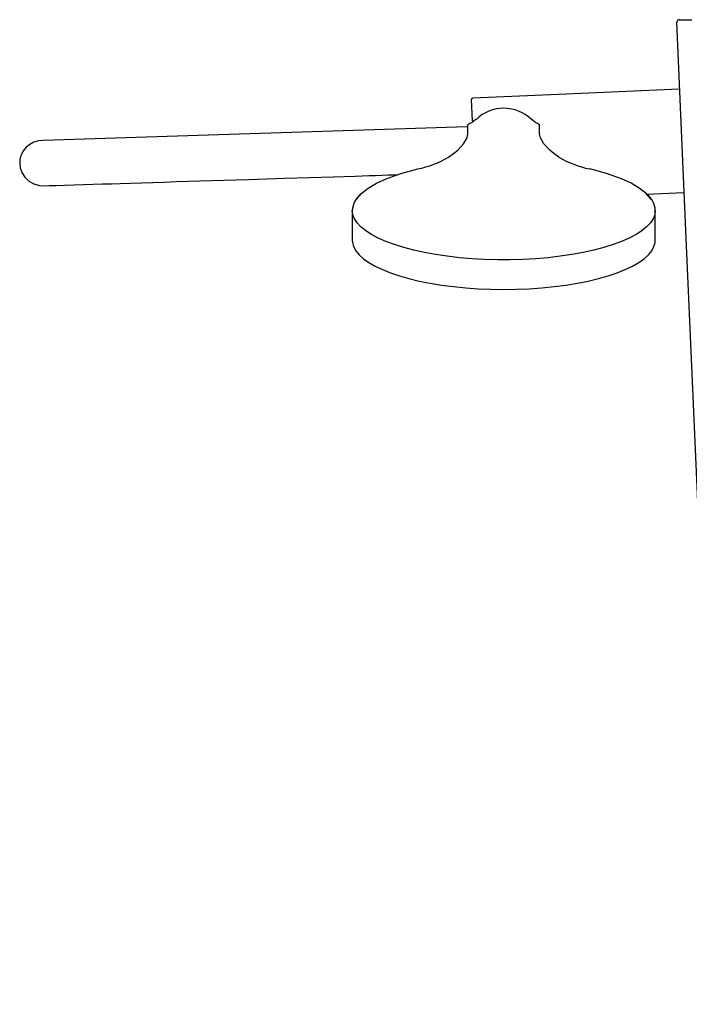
# Model space of a CAD drawing. Header units: millimetres. Extents: x 4445.134 to 4445.622, y 3573.941 to 3574.313.
import ezdxf

# ---------------------------------------------------------------- set-up
doc = ezdxf.new("R2010")
doc.units = ezdxf.units.MM
doc.layers.add('SANINDUSA', color=3, linetype='Continuous')

msp = doc.modelspace()

# ---------------------------------------------------------------- linework, layer by layer
at = {"layer": 'SANINDUSA'}
for p, q in [((4445.351326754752, 3574.312835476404), (4445.355495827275, 3574.312835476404)), ((4445.353749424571, 3574.238206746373), (4445.350527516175, 3574.312000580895)), ((4445.351292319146, 3574.289898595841), (4445.311430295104, 3574.288158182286)), ((4445.283081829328, 3574.279480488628), (4445.2827750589, 3574.28650668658)), ((4445.311430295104, 3574.288158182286), (4445.283157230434, 3574.286923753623)), ((4445.281325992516, 3574.277428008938), (4445.141417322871, 3574.273020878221)), ((4445.340542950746, 3574.255296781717), (4445.352779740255, 3574.255831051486)), ((4445.243391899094, 3574.249875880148), (4445.243391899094, 3574.240124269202)), ((4445.343391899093, 3574.240124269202), (4445.343391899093, 3574.249875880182)), ((4445.36467602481, 3573.987946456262), (4445.353749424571, 3574.238206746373))]:
    msp.add_line(p, q, dxfattribs=at)
for points in [[(4445.284323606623, 3574.279983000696), (4445.282934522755, 3574.278896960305), (4445.282238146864, 3574.278569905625), (4445.281582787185, 3574.278090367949)], [(4445.305201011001, 3574.278090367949), (4445.304545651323, 3574.278569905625), (4445.303849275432, 3574.278896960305), (4445.302460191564, 3574.279983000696)], [(4445.281568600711, 3574.27611965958), (4445.281567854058, 3574.276942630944), (4445.281568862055, 3574.277822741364), (4445.281577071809, 3574.278104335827), (4445.28157760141, 3574.278094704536)], [(4445.305214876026, 3574.2757653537), (4445.305215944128, 3574.276942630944), (4445.305214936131, 3574.277822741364), (4445.305206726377, 3574.278104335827), (4445.305206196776, 3574.278094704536)], [(4445.275174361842, 3574.267502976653), (4445.276847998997, 3574.268683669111), (4445.278203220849, 3574.269821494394), (4445.280127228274, 3574.271906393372), (4445.281267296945, 3574.273812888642), (4445.281583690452, 3574.275144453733)], [(4445.28156922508, 3574.275307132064), (4445.281569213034, 3574.275444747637), (4445.281568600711, 3574.27611965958)], [(4445.281583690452, 3574.275144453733), (4445.281578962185, 3574.275312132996), (4445.281578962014, 3574.27531213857)], [(4445.305200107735, 3574.275144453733), (4445.305204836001, 3574.275312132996), (4445.305204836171, 3574.27531213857)], [(4445.311609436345, 3574.267502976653), (4445.309935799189, 3574.268683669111), (4445.308580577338, 3574.269821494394), (4445.306656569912, 3574.271906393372), (4445.305516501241, 3574.273812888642), (4445.305200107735, 3574.275144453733)], [(4445.305214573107, 3574.275307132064), (4445.305214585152, 3574.275444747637), (4445.305214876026, 3574.2757653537)], [(4445.141417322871, 3574.273020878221), (4445.139855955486, 3574.272849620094), (4445.138349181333, 3574.272411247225), (4445.136977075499, 3574.271703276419), (4445.135820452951, 3574.270774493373), (4445.134931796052, 3574.269717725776), (4445.1343178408, 3574.268644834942), (4445.134103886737, 3574.268135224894), (4445.133942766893, 3574.267657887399), (4445.13372140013, 3574.266682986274), (4445.133632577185, 3574.265451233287), (4445.133795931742, 3574.263992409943), (4445.134329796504, 3574.262409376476), (4445.135301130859, 3574.260869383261), (4445.136682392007, 3574.259562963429), (4445.138350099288, 3574.258635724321), (4445.14013517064, 3574.258138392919), (4445.141889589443, 3574.258028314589), (4445.143403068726, 3574.258075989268), (4445.145641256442, 3574.258146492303), (4445.148384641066, 3574.258232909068), (4445.151447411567, 3574.258329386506), (4445.15467346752, 3574.258431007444), (4445.157874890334, 3574.258531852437), (4445.16100632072, 3574.258630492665), (4445.163984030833, 3574.258724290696), (4445.166739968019, 3574.258811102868), (4445.170298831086, 3574.258923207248), (4445.173900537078, 3574.259036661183), (4445.177607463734, 3574.259153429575), (4445.181403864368, 3574.259273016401), (4445.185274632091, 3574.259394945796), (4445.197095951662, 3574.259767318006), (4445.209117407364, 3574.260145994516), (4445.221043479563, 3574.26052166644), (4445.229317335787, 3574.260782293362), (4445.23712811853, 3574.261028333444), (4445.244378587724, 3574.261256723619), (4445.246687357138, 3574.261329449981), (4445.248927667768, 3574.261400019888), (4445.251098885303, 3574.261468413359), (4445.253200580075, 3574.261534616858), (4445.255374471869, 3574.261603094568), (4445.257772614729, 3574.261678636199), (4445.258285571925, 3574.261694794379)], [(4445.244792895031, 3574.25350188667), (4445.24497988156, 3574.253860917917), (4445.246519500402, 3574.25560855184), (4445.248656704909, 3574.257289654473), (4445.251362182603, 3574.258889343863), (4445.254584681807, 3574.260378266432), (4445.25945533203, 3574.262110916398), (4445.265033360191, 3574.263601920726)], [(4445.341986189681, 3574.253510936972), (4445.341803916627, 3574.253860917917), (4445.340264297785, 3574.25560855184), (4445.338127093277, 3574.257289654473), (4445.335421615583, 3574.258889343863), (4445.33219911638, 3574.260378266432), (4445.327328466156, 3574.262110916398), (4445.321750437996, 3574.263601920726)], [(4445.343391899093, 3574.249875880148), (4445.34321177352, 3574.248495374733), (4445.342672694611, 3574.24712481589), (4445.34177854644, 3574.245774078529), (4445.340535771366, 3574.244452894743), (4445.338953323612, 3574.243170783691), (4445.337042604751, 3574.241936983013), (4445.334817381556, 3574.240760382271), (4445.332293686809, 3574.2396494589), (4445.329489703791, 3574.238612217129), (4445.326425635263, 3574.237656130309), (4445.323123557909, 3574.236788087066), (4445.319607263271, 3574.236014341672), (4445.315902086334, 3574.235340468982), (4445.312034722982, 3574.234771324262), (4445.308033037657, 3574.234311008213), (4445.303925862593, 3574.233962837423), (4445.299742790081, 3574.233729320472), (4445.295513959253, 3574.233612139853), (4445.291269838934, 3574.233612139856), (4445.287041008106, 3574.233729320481), (4445.282857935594, 3574.233962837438), (4445.27875076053, 3574.234311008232), (4445.274749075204, 3574.234771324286), (4445.270881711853, 3574.235340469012), (4445.267176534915, 3574.236014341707), (4445.263660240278, 3574.236788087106), (4445.260358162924, 3574.237656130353), (4445.257294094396, 3574.238612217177), (4445.254490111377, 3574.239649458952), (4445.251966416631, 3574.240760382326), (4445.249741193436, 3574.241936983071), (4445.247830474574, 3574.243170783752), (4445.24624802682, 3574.244452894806), (4445.245005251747, 3574.245774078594), (4445.244111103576, 3574.247124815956), (4445.243572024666, 3574.248495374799), (4445.243391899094, 3574.249875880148)], [(4445.243391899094, 3574.240124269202), (4445.243453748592, 3574.23931484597), (4445.243841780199, 3574.237945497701), (4445.244583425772, 3574.236591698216), (4445.245673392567, 3574.235263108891), (4445.247103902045, 3574.233969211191), (4445.248864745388, 3574.232719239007), (4445.250943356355, 3574.231522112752), (4445.253324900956, 3574.230386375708), (4445.255992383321, 3574.229320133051), (4445.258926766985, 3574.228330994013), (4445.262107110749, 3574.227426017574), (4445.265510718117, 3574.226611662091), (4445.269113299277, 3574.225893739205), (4445.27288914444, 3574.225277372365), (4445.276811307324, 3574.224766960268), (4445.280851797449, 3574.224366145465), (4445.284981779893, 3574.224077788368), (4445.289171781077, 3574.223903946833), (4445.293391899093, 3574.223845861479), (4445.29761201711, 3574.223903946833), (4445.301802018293, 3574.224077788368), (4445.305932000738, 3574.224366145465), (4445.309972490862, 3574.224766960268), (4445.313894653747, 3574.225277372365), (4445.31767049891, 3574.225893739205), (4445.32127308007, 3574.226611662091), (4445.324676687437, 3574.227426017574), (4445.327857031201, 3574.228330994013), (4445.330791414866, 3574.229320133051), (4445.333458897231, 3574.230386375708), (4445.335840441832, 3574.231522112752), (4445.337919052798, 3574.232719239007), (4445.339679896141, 3574.233969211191), (4445.341110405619, 3574.235263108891), (4445.342200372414, 3574.236591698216), (4445.342942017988, 3574.237945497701), (4445.343330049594, 3574.23931484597), (4445.343391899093, 3574.240124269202)]]:
    msp.add_lwpolyline(points, dxfattribs=at)
for centre, radius, start, end in [((4445.351326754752, 3574.312035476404), 0.000799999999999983, 90, 182.4999999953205), ((4445.351301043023, 3574.289698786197), 0.0001999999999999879, 2.499999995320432, 92.50000002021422), ((4445.283174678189, 3574.286524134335), 0.0004000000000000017, 92.50000002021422, 182.4999999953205), ((4445.2932246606, 3574.271104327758), 0.01248763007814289, 89.23265294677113, 135.1629505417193), ((4445.293391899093, 3574.270390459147), 0.01320037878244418, 46.57861936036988, 90), ((4445.258982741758, 3574.294462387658), 0.03144802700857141, 281.092912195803, 300.9887116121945), ((4445.327801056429, 3574.294462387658), 0.03144802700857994, 239.0112883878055, 258.907087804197), ((4445.250813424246, 3574.249435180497), 0.007434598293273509, 127.8159333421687, 176.6016939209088), ((4445.335978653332, 3574.249438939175), 0.007426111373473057, 3.373143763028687, 52.07509090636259), ((4445.352771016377, 3574.25603086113), 0.0002000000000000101, 272.5000000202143, 2.499999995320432)]:
    msp.add_arc(centre, radius, start, end, dxfattribs=at)

doc.saveas('drawing.dxf')
